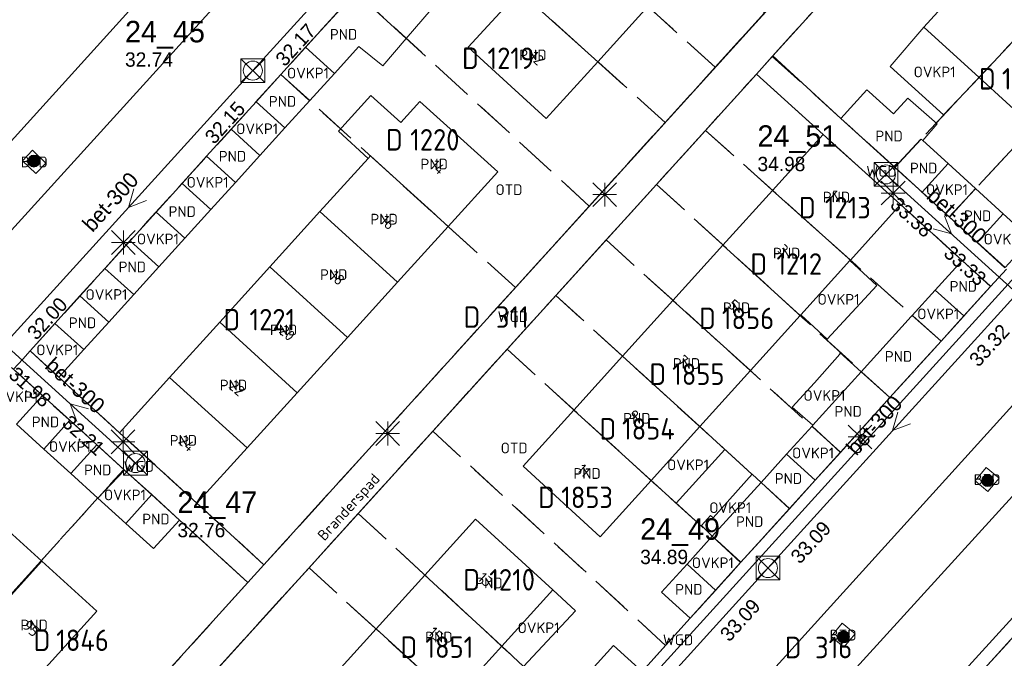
# Model space of a CAD drawing. Header units: metres. Extents: x 207644 to 210135, y 370459 to 373417.
# Tile 183 of 256: x 208632 to 208714, y 371912 to 371966. Entities that reach past the tile are written whole.
import ezdxf
from ezdxf.enums import TextEntityAlignment as Align

# ---------------------------------------------------------------- set-up
doc = ezdxf.new("R2010")
doc.units = ezdxf.units.M
doc.linetypes.add('HIDDEN2', pattern=[4.7625, 3.175, -1.5875])
for name, color, linetype in [('BTD', 7, 'Continuous'), ('CON_BxH300x300mm', 7, 'Continuous'), ('DMM_BxH300x300mm', 7, 'Continuous'), ('GB', 1, 'Continuous'), ('GB07', 1, 'Continuous'), ('GB11', 1, 'Continuous'), ('INV_BxH300x300mm', 7, 'Continuous'), ('KAD_perceelnummer', 212, 'Continuous'), ('KAD_sectie', 212, 'Continuous'), ('KAD_Vastgesteld_Perceel', 212, 'Continuous'), ('NAR', 7, 'Continuous'), ('NLV_inspectieput', 7, 'Continuous'), ('NNR_inspectieput', 7, 'Continuous'), ('NOD_inspectieput', 7, 'Continuous'), ('ORL', 7, 'Continuous'), ('OTD', 7, 'Continuous'), ('OVKP1', 7, 'Continuous'), ('PIJL', 7, 'Continuous'), ('PND', 7, 'Continuous'), ('WGD', 7, 'Continuous')]:
    doc.layers.add(name, color=color, linetype=linetype)
for name, color, linetype, lineweight in [('GMV', 7, 'Continuous', 25), ('GP1', 7, 'Continuous', 30), ('Q21_lantaarnpaal', 1, 'Continuous', 0), ('Q26_boom', 72, 'Continuous', 0), ('Q28_rioolput', 153, 'Continuous', 0)]:
    doc.layers.add(name, color=color, linetype=linetype, lineweight=lineweight)
doc.styles.add('ISO', font='isocpeur.ttf', dxfattribs={"height": 1})
doc.styles.add('ISOCP', font='ISOCP.shx', dxfattribs={"height": 1.8})

# ---------------------------------------------------------------- blocks, each defined once
blk = doc.blocks.new('ACMAP_ANN_TEMPLATE_Vastgesteld_Perceelnummer')
at = {"layer": 'KAD_perceelnummer', "style": 'ISOCP'}
blk.add_attdef('Perceelnummer', text='', height=1.8, dxfattribs=at).set_placement((0, 0), align=Align.MIDDLE)
at = {"layer": 'KAD_sectie', "style": 'ISOCP'}
blk.add_attdef('sectie', text='', height=1.8, dxfattribs=at).set_placement((-2.7, 0), align=Align.MIDDLE_RIGHT)
blk = doc.blocks.new('Q21')
for p, q in [((-1, 1), (0, 0)), ((0, 1), (0, 0)), ((0, 0), (1, 1)), ((-1, 0), (0, 0)), ((-1, -1), (0, 0)), ((0, 0), (1, 0)), ((0, 0), (0, -1)), ((0, 0), (1, -1))]:
    blk.add_line(p, q)
blk = doc.blocks.new('Q28')
at = {"linetype": 'Continuous'}
for p, q in [((-1, -1), (1, 1)), ((-1, 1), (1, -1))]:
    blk.add_line(p, q, dxfattribs=at)
blk.add_lwpolyline([(1, 1), (1, -1), (-1, -1), (-1, 1)], close=True)
blk = doc.blocks.new('Q26')
blk.add_hatch(color=256).paths.add_polyline_path([(-0.452, -0.01, 1), (0.548, -0.01, 1)])
blk.add_circle((0.048, -0.01), 0.5)

msp = doc.modelspace()

# ---------------------------------------------------------------- linework, layer by layer
at = {"layer": 'CON_BxH300x300mm', "color": 253, "linetype": 'Continuous', "lineweight": 13}
for points in [[(208672.09, 371984.69), (208651.14, 371961.67)], [(208651.14, 371961.67), (208630.32, 371938.75)], [(208715.21, 371943.01), (208704.21, 371952.98)], [(208694.32, 371920), (208715.21, 371943.01)], [(208630.32, 371938.75), (208641.31, 371928.79)], [(208728.54, 371930.87), (208707.71, 371908.05)], [(208673.54, 371897.09), (208694.32, 371920)]]:
    msp.add_lwpolyline(points, dxfattribs=at)
at = {"layer": 'GB', "color": 253, "linetype": 'Continuous', "lineweight": 13}
for points in [[(208713.272, 371971.8), (208707.381, 371965.317)], [(208655.566, 371963.63), (208659.763, 371968.252)], [(208673.481, 371968.339), (208669.183, 371963.626)], [(208684.26, 371967.052), (208680.059, 371962.418)], [(208707.381, 371965.317), (208712.012, 371961.105)], [(208657.978, 371961.442), (208660.03, 371963.704)], [(208669.183, 371963.626), (208675.732, 371957.647)], [(208675.732, 371957.647), (208680.059, 371962.418)], [(208651.408, 371959.052), (208653.494, 371961.349)], [(208712.012, 371961.105), (208716.559, 371956.97)], [(208700.436, 371957.67), (208702.617, 371960.066)], [(208702.617, 371960.066), (208702.805, 371959.895)], [(208653.83, 371956.872), (208655.925, 371959.18)], [(208665.139, 371959.09), (208663.542, 371957.329)], [(208671.688, 371953.191), (208665.139, 371959.09)], [(208700.436, 371957.67), (208704.943, 371953.569)], [(208647.267, 371954.492), (208649.322, 371956.755)], [(208698.934, 371956.326), (208694.699, 371951.642)], [(208705.431, 371950.451), (208698.934, 371956.326)], [(208707.296, 371955.813), (208709.423, 371953.88)], [(208649.682, 371952.299), (208651.736, 371954.563)], [(208656.766, 371949.856), (208660.815, 371954.321)], [(208660.815, 371954.321), (208660.998, 371954.523)], [(208667.521, 371948.606), (208671.688, 371953.191)], [(208704.943, 371953.569), (208707.238, 371951.48)], [(208643.03, 371949.824), (208645.212, 371952.228)], [(208694.699, 371951.642), (208690.549, 371947.053)], [(208711.729, 371951.784), (208714.044, 371949.68)], [(208645.446, 371947.631), (208647.627, 371950.035)], [(208652.567, 371945.224), (208656.766, 371949.856)], [(208705.431, 371950.451), (208701.227, 371945.806)], [(208709.534, 371949.391), (208711.858, 371947.276)], [(208663.279, 371943.937), (208667.521, 371948.606)], [(208638.745, 371945.106), (208640.847, 371947.421)], [(208686.359, 371942.419), (208690.549, 371947.053)], [(208701.193, 371945.768), (208697.079, 371941.222)], [(208701.227, 371945.806), (208701.193, 371945.768)], [(208708.345, 371943.286), (208710.593, 371945.768)], [(208712.978, 371943.599), (208710.593, 371945.768)], [(208641.163, 371942.911), (208643.264, 371945.226)], [(208648.368, 371940.592), (208652.567, 371945.224)], [(208659.074, 371939.311), (208663.279, 371943.937)], [(208710.735, 371941.121), (208712.978, 371943.599)], [(208634.557, 371940.494), (208636.643, 371942.791)], [(208682.134, 371937.747), (208686.359, 371942.419)], [(208692.843, 371936.541), (208697.015, 371941.151)], [(208697.079, 371941.222), (208697.015, 371941.151)], [(208636.976, 371938.297), (208639.061, 371940.595)], [(208644.169, 371935.961), (208648.368, 371940.592)], [(208654.87, 371934.684), (208659.074, 371939.311)], [(208704.543, 371934.28), (208708.83, 371939.017)], [(208678.056, 371933.238), (208682.134, 371937.747)], [(208688.603, 371931.856), (208692.843, 371936.541)], [(208639.979, 371931.34), (208644.169, 371935.961)], [(208633.522, 371934.454), (208635.805, 371932.38)], [(208650.665, 371930.057), (208654.87, 371934.684)], [(208700.387, 371929.689), (208704.543, 371934.28)], [(208673.794, 371928.524), (208678.056, 371933.238)], [(208633.617, 371929.972), (208631.332, 371932.044)], [(208684.523, 371927.347), (208688.603, 371931.856)], [(208698.014, 371931.884), (208698.091, 371931.969)], [(208639.979, 371931.34), (208646.461, 371925.431)], [(208638.065, 371930.327), (208640.392, 371928.213)], [(208646.461, 371925.431), (208650.665, 371930.057)], [(208693.746, 371927.172), (208695.88, 371929.528)], [(208680.243, 371922.618), (208673.794, 371928.524)], [(208638.148, 371925.865), (208635.883, 371927.918)], [(208684.523, 371927.347), (208680.243, 371922.618)], [(208696.115, 371924.969), (208698.277, 371927.357)], [(208645.007, 371924.021), (208642.666, 371926.147)], [(208628.814, 371924.769), (208633.445, 371920.575)], [(208692.031, 371920.458), (208696.115, 371924.969)], [(208642.828, 371921.623), (208640.488, 371923.744)], [(208645.007, 371924.021), (208642.828, 371921.623)], [(208665.567, 371919.409), (208669.81, 371924.081)], [(208669.81, 371924.081), (208676.3, 371918.187)], [(208633.445, 371920.575), (208638.075, 371916.381)], [(208687.534, 371920.315), (208685.41, 371917.971)], [(208661.47, 371914.898), (208665.567, 371919.409)], [(208672.002, 371913.451), (208676.3, 371918.187)], [(208685.41, 371917.971), (208687.812, 371915.797)], [(208689.934, 371918.141), (208687.812, 371915.797)], [(208638.075, 371916.381), (208632.178, 371909.876)], [(208657.196, 371910.191), (208661.47, 371914.898)], [(208709.124, 371907.891), (208715.493, 371914.909)], [(208667.948, 371908.983), (208672.002, 371913.451)]]:
    msp.add_lwpolyline(points, dxfattribs=at)
at = {"layer": 'GB07', "color": 253, "linetype": 'Continuous', "lineweight": 13}
for points in [[(208659.763, 371968.252), (208663.999, 371964.36)], [(208673.481, 371968.339), (208680.059, 371962.418)], [(208718.007, 371967.498), (208712.012, 371961.105)], [(208655.925, 371959.18), (208653.494, 371961.349)], [(208651.736, 371954.563), (208649.322, 371956.755)], [(208704.943, 371953.569), (208707.172, 371955.925)], [(208707.172, 371955.925), (208707.296, 371955.813)], [(208667.521, 371948.606), (208660.998, 371954.523)], [(208647.627, 371950.035), (208645.212, 371952.228)], [(208694.699, 371951.642), (208701.227, 371945.806)], [(208709.534, 371949.391), (208711.729, 371951.784)], [(208663.279, 371943.937), (208656.766, 371949.856)], [(208643.264, 371945.226), (208640.847, 371947.421)], [(208697.015, 371941.151), (208690.549, 371947.053)], [(208659.074, 371939.311), (208652.567, 371945.224)], [(208639.061, 371940.595), (208636.643, 371942.791)], [(208692.843, 371936.541), (208686.359, 371942.419)], [(208708.83, 371939.017), (208706.421, 371941.163)], [(208654.87, 371934.684), (208648.368, 371940.592)], [(208682.134, 371937.747), (208688.603, 371931.856)], [(208650.665, 371930.057), (208644.169, 371935.961)], [(208704.543, 371934.28), (208702.144, 371936.442)], [(208684.523, 371927.347), (208678.056, 371933.238)], [(208633.617, 371929.972), (208635.805, 371932.38)], [(208700.387, 371929.689), (208698.014, 371931.884)], [(208638.148, 371925.865), (208640.392, 371928.213)], [(208696.115, 371924.969), (208693.746, 371927.172)], [(208692.031, 371920.458), (208689.657, 371922.659)], [(208633.445, 371920.575), (208627.549, 371914.071)], [(208672.002, 371913.451), (208665.567, 371919.409)], [(208667.948, 371908.983), (208661.47, 371914.898)]]:
    msp.add_lwpolyline(points, dxfattribs=at)
at = {"layer": 'GB11', "color": 253, "linetype": 'Continuous', "lineweight": 13}
for points in [[(208663.999, 371964.36), (208666.098, 371966.781)], [(208662.026, 371962.084), (208663.999, 371964.36)], [(208657.978, 371961.442), (208655.566, 371963.63)], [(208660.03, 371963.704), (208662.026, 371962.084)], [(208702.805, 371959.895), (208704.843, 371958.058)], [(208651.408, 371959.052), (208653.83, 371956.872)], [(208663.542, 371957.329), (208661.041, 371959.597), (208658.313, 371956.589), (208660.815, 371954.321)], [(208704.843, 371958.058), (208706.042, 371959.363)], [(208706.042, 371959.363), (208708.512, 371957.204)], [(208708.512, 371957.204), (208707.296, 371955.813)], [(208647.267, 371954.492), (208649.682, 371952.299)], [(208707.238, 371951.48), (208709.423, 371953.88)], [(208643.03, 371949.824), (208645.446, 371947.631)], [(208711.858, 371947.276), (208714.044, 371949.68)], [(208638.745, 371945.106), (208641.163, 371942.911)], [(208708.345, 371943.286), (208710.735, 371941.121)], [(208706.335, 371941.068), (208702.144, 371936.442)], [(208706.421, 371941.163), (208706.335, 371941.068)], [(208634.557, 371940.494), (208636.976, 371938.297)], [(208702.144, 371936.442), (208698.091, 371931.969)], [(208631.332, 371932.044), (208633.522, 371934.454)], [(208635.883, 371927.918), (208638.065, 371930.327)], [(208695.88, 371929.528), (208698.277, 371927.357)], [(208693.746, 371927.172), (208689.657, 371922.659)], [(208640.488, 371923.744), (208642.666, 371926.147)], [(208687.534, 371920.315), (208689.934, 371918.141)]]:
    msp.add_lwpolyline(points, dxfattribs=at)
at = {"layer": 'GMV', "color": 253, "linetype": 'Continuous', "lineweight": 13}
for points in [[(208625.789, 371950.182), (208659.937, 371987.879)], [(208663.715, 371984.453), (208629.51, 371946.784)], [(208652.077, 371920.277), (208710.346, 371984.483)], [(208712.504, 371982.475), (208694.73, 371962.916)], [(208653.494, 371961.349), (208655.566, 371963.63)], [(208694.73, 371962.916), (208693.358, 371961.375)], [(208700.436, 371957.67), (208694.73, 371962.916)], [(208693.358, 371961.375), (208635.496, 371897.558)], [(208698.934, 371956.326), (208693.358, 371961.375)], [(208649.322, 371956.755), (208651.408, 371959.052)], [(208631.84, 371954.128), (208632.677, 371954.995)], [(208632.677, 371954.995), (208633.795, 371953.916)], [(208632.958, 371953.049), (208631.84, 371954.128)], [(208633.795, 371953.916), (208632.958, 371953.049)], [(208645.212, 371952.228), (208647.267, 371954.492)], [(208707.238, 371951.48), (208709.534, 371949.391)], [(208640.847, 371947.421), (208643.03, 371949.824)], [(208705.431, 371950.451), (208710.593, 371945.768)], [(208711.858, 371947.276), (208714.181, 371945.162)], [(208636.643, 371942.791), (208638.745, 371945.106)], [(208712.978, 371943.599), (208714.312, 371945.043)], [(208715.022, 371944.397), (208659.234, 371882.988)], [(208708.83, 371939.017), (208710.735, 371941.121)], [(208632.47, 371938.196), (208634.557, 371940.494)], [(208631.85, 371937.511), (208632.47, 371938.196)], [(208632.47, 371938.196), (208634.874, 371935.98)], [(208631.087, 371936.666), (208631.85, 371937.511)], [(208631.238, 371936.529), (208633.522, 371934.454)], [(208634.874, 371935.98), (208639.979, 371931.34)], [(208681.605, 371896.961), (208715.921, 371934.83)], [(208635.805, 371932.38), (208638.065, 371930.327)], [(208719.64, 371931.338), (208685.235, 371893.55)], [(208698.277, 371927.357), (208700.387, 371929.689)], [(208711.679, 371927.307), (208712.614, 371928.421)], [(208712.614, 371928.421), (208713.693, 371927.516)], [(208642.666, 371926.147), (208640.392, 371928.213)], [(208713.693, 371927.516), (208712.758, 371926.402)], [(208712.758, 371926.402), (208711.679, 371927.307)], [(208646.461, 371925.431), (208652.077, 371920.277)], [(208650.727, 371918.782), (208645.007, 371924.021)], [(208650.727, 371918.782), (208652.077, 371920.277)], [(208692.031, 371920.458), (208689.934, 371918.141)], [(208633.361, 371899.635), (208650.727, 371918.782)], [(208683.763, 371911.337), (208687.812, 371915.797)], [(208699.609, 371914.274), (208700.544, 371915.389)], [(208700.544, 371915.389), (208701.622, 371914.484)], [(208700.688, 371913.369), (208699.609, 371914.274)], [(208701.622, 371914.484), (208700.688, 371913.369)]]:
    msp.add_lwpolyline(points, dxfattribs=at)
at = {"layer": 'GP1', "color": 253, "linetype": 'Continuous', "lineweight": 13}
for points in [[(208707.381, 371965.317), (208704.563, 371962.009)], [(208655.925, 371959.18), (208657.978, 371961.442)], [(208704.563, 371962.009), (208709.028, 371957.958)], [(208709.028, 371957.958), (208712.012, 371961.105)], [(208651.736, 371954.563), (208653.83, 371956.872)], [(208709.423, 371953.88), (208711.729, 371951.784)], [(208647.627, 371950.035), (208649.682, 371952.299)], [(208714.044, 371949.68), (208716.403, 371947.536)], [(208643.264, 371945.226), (208645.446, 371947.631)], [(208703.444, 371943.677), (208701.193, 371945.768)], [(208703.444, 371943.677), (208699.271, 371939.185), (208697.079, 371941.222)], [(208706.421, 371941.163), (208708.345, 371943.286)], [(208639.061, 371940.595), (208641.163, 371942.911)], [(208634.874, 371935.98), (208636.976, 371938.297)], [(208698.221, 371935.504), (208700.346, 371937.928)], [(208700.346, 371937.928), (208700.356, 371938.053)], [(208702.144, 371936.442), (208700.356, 371938.053)], [(208696.35, 371933.475), (208698.221, 371935.504)], [(208698.091, 371931.969), (208696.35, 371933.475)], [(208690.719, 371929.941), (208688.603, 371931.856)], [(208695.88, 371929.528), (208698.014, 371931.884)], [(208635.883, 371927.918), (208633.617, 371929.972)], [(208686.639, 371925.432), (208690.719, 371929.941)], [(208689.731, 371924.198), (208693.001, 371927.869)], [(208693.001, 371927.869), (208693.746, 371927.172)], [(208684.523, 371927.347), (208686.639, 371925.432)], [(208640.488, 371923.744), (208638.148, 371925.865)], [(208688.743, 371923.556), (208689.494, 371924.391)], [(208689.494, 371924.391), (208689.731, 371924.198)], [(208689.657, 371922.659), (208688.743, 371923.556)], [(208689.657, 371922.659), (208687.534, 371920.315)], [(208678.181, 371916.425), (208676.3, 371918.187)], [(208673.816, 371911.765), (208678.181, 371916.425)], [(208672.002, 371913.451), (208673.816, 371911.765)], [(208681.366, 371913.518), (208679.209, 371911.147)], [(208683.763, 371911.337), (208681.366, 371913.518)]]:
    msp.add_lwpolyline(points, dxfattribs=at)
at = {"layer": 'KAD_Vastgesteld_Perceel', "color": 253, "linetype": 'HIDDEN2', "lineweight": 13}
for points in [[(208666.216, 371931.455), (208659.981, 371924.582), (208655.851, 371920.029), (208635.481, 371897.573), (208633.361, 371899.635), (208650.727, 371918.782), (208652.077, 371920.277), (208673.152, 371943.499), (208679.347, 371950.326), (208685.707, 371957.334), (208689.898, 371961.952), (208694.032, 371966.507), (208710.346, 371984.483), (208712.504, 371982.475), (208694.685, 371962.866), (208693.358, 371961.375), (208689.083, 371956.663), (208684.978, 371952.139), (208680.763, 371947.492), (208676.543, 371942.84), (208672.458, 371938.337), (208666.216, 371931.455)], [(208670.213, 371979.761), (208674.342, 371984.308), (208694.032, 371966.507), (208689.898, 371961.952), (208670.213, 371979.761)], [(208694.685, 371962.866), (208712.504, 371982.475), (208722.757, 371972.563), (208704.947, 371953.572), (208700.436, 371957.67), (208694.685, 371962.866)], [(208665.975, 371975.095), (208670.213, 371979.761), (208689.898, 371961.952), (208685.707, 371957.334), (208665.975, 371975.095)], [(208665.975, 371975.095), (208685.707, 371957.334), (208679.347, 371950.326), (208659.762, 371968.253), (208665.975, 371975.095)], [(208704.947, 371953.572), (208722.757, 371972.563), (208727.138, 371968.328), (208709.523, 371949.416), (208704.947, 371953.572)], [(208659.762, 371968.253), (208679.347, 371950.326), (208673.152, 371943.499), (208653.484, 371961.338), (208659.762, 371968.253)], [(208714.193, 371945.175), (208709.523, 371949.416), (208727.138, 371968.328), (208731.717, 371963.9), (208714.193, 371945.175)], [(208673.152, 371943.499), (208652.077, 371920.277), (208646.461, 371925.431), (208639.979, 371931.34), (208634.874, 371935.98), (208632.47, 371938.196), (208653.484, 371961.338), (208673.152, 371943.499)], [(208689.083, 371956.663), (208693.358, 371961.375), (208698.934, 371956.326), (208705.431, 371950.451), (208710.593, 371945.768), (208712.978, 371943.599), (208708.826, 371939.012), (208689.083, 371956.663)], [(208708.826, 371939.012), (208704.543, 371934.28), (208684.978, 371952.139), (208689.083, 371956.663), (208708.826, 371939.012)], [(208700.393, 371929.695), (208680.763, 371947.492), (208684.978, 371952.139), (208704.543, 371934.28), (208700.393, 371929.695)], [(208600.813, 371931.027), (208604.405, 371935.05), (208610.277, 371941.559), (208615.029, 371946.821), (208617.228, 371949.224), (208640.325, 371928.269), (208623.252, 371909.384), (208600.813, 371931.027)], [(208700.393, 371929.695), (208696.137, 371924.994), (208676.543, 371942.84), (208680.763, 371947.492), (208700.393, 371929.695)], [(208692.056, 371920.485), (208672.458, 371938.337), (208676.543, 371942.84), (208696.137, 371924.994), (208692.056, 371920.485)], [(208666.216, 371931.455), (208672.458, 371938.337), (208692.056, 371920.485), (208687.812, 371915.797), (208685.743, 371913.518), (208666.216, 371931.455)], [(208685.743, 371913.518), (208683.763, 371911.337), (208679.429, 371906.574), (208659.981, 371924.582), (208666.216, 371931.455), (208685.743, 371913.518)], [(208640.325, 371928.269), (208645.007, 371924.021), (208650.727, 371918.782), (208633.361, 371899.635), (208623.252, 371909.384), (208640.325, 371928.269)], [(208675.416, 371902.164), (208655.851, 371920.029), (208659.981, 371924.582), (208679.429, 371906.574), (208675.416, 371902.164)], [(208658.546, 371883.626), (208655.68, 371880.479), (208655.333, 371880.166), (208654.953, 371879.894), (208654.545, 371879.665), (208654.114, 371879.483), (208635.481, 371897.573), (208655.851, 371920.029), (208675.416, 371902.164), (208658.546, 371883.626)], [(208730.972, 371888.305), (208709.254, 371908.034), (208715.493, 371914.908), (208737.232, 371895.197), (208730.972, 371888.305)]]:
    msp.add_lwpolyline(points, close=True, dxfattribs=at)
for points in [[(208659.762, 371968.253), (208653.484, 371961.338), (208632.47, 371938.196), (208634.874, 371935.98), (208639.979, 371931.34), (208646.461, 371925.431), (208652.077, 371920.277), (208652.077, 371920.277), (208650.727, 371918.782), (208645.007, 371924.021), (208640.325, 371928.269), (208617.228, 371949.224)], [(208683.763, 371911.337), (208685.743, 371913.518), (208687.812, 371915.797), (208692.056, 371920.485), (208696.137, 371924.994), (208700.393, 371929.695), (208704.543, 371934.28), (208708.826, 371939.012), (208712.978, 371943.599), (208710.593, 371945.768), (208705.431, 371950.451), (208698.934, 371956.326), (208693.358, 371961.375), (208694.685, 371962.866), (208700.436, 371957.67), (208704.947, 371953.572), (208709.523, 371949.416), (208714.193, 371945.175)], [(208715.493, 371914.908), (208709.254, 371908.034)]]:
    msp.add_lwpolyline(points, dxfattribs=at)
at = {"layer": 'NOD_inspectieput', "color": 253, "lineweight": 13}
for centre in [(208651.14, 371961.67), (208704.21, 371952.98), (208641.31, 371928.79), (208694.32, 371920)]:
    msp.add_circle(centre, 0.8, dxfattribs=at)
at = {"layer": 'PIJL', "color": 253, "lineweight": 13}
for points in [[(208641.17, 371951.76), (208640.73, 371950.21), (208642.23, 371950.79)], [(208709.13, 371949.5), (208709.71, 371948), (208708.16, 371948.43)], [(208637.37, 371933.34), (208635.82, 371933.77), (208636.4, 371932.27)], [(208705.2, 371933.06), (208704.77, 371931.51), (208706.27, 371932.09)]]:
    msp.add_lwpolyline(points, dxfattribs=at)

# ---------------------------------------------------------------- block references
at = {"layer": 'KAD_Vastgesteld_Perceel', "color": 253, "linetype": 'HIDDEN2', "lineweight": 13}
ref = msp.add_blockref('ACMAP_ANN_TEMPLATE_Vastgesteld_Perceelnummer', (208672.775, 371962.71), dxfattribs=at)
ref.add_attrib('Perceelnummer', '1219', dxfattribs={"layer": 'KAD_perceelnummer', "lineweight": 13, "height": 1.8, "style": 'ISOCP'}).set_placement((208672.775, 371962.71), align=Align.MIDDLE)
ref.add_attrib('sectie', 'D', dxfattribs={"layer": 'KAD_sectie', "lineweight": 13, "height": 1.8, "style": 'ISOCP'}).set_placement((208670.075, 371962.71), align=Align.MIDDLE_RIGHT)
ref = msp.add_blockref('ACMAP_ANN_TEMPLATE_Vastgesteld_Perceelnummer', (208716.103, 371960.989), dxfattribs=at)
ref.add_attrib('Perceelnummer', '1857', dxfattribs={"layer": 'KAD_perceelnummer', "lineweight": 13, "height": 1.8, "style": 'ISOCP'}).set_placement((208716.103, 371960.989), align=Align.MIDDLE)
ref.add_attrib('sectie', 'D', dxfattribs={"layer": 'KAD_sectie', "lineweight": 13, "height": 1.8, "style": 'ISOCP'}).set_placement((208713.403, 371960.989), align=Align.MIDDLE_RIGHT)
ref = msp.add_blockref('ACMAP_ANN_TEMPLATE_Vastgesteld_Perceelnummer', (208666.395, 371955.876), dxfattribs=at)
ref.add_attrib('Perceelnummer', '1220', dxfattribs={"layer": 'KAD_perceelnummer', "lineweight": 13, "height": 1.8, "style": 'ISOCP'}).set_placement((208666.395, 371955.876), align=Align.MIDDLE)
ref.add_attrib('sectie', 'D', dxfattribs={"layer": 'KAD_sectie', "lineweight": 13, "height": 1.8, "style": 'ISOCP'}).set_placement((208663.695, 371955.876), align=Align.MIDDLE_RIGHT)
ref = msp.add_blockref('ACMAP_ANN_TEMPLATE_Vastgesteld_Perceelnummer', (208701.017, 371950.194), dxfattribs=at)
ref.add_attrib('Perceelnummer', '1213', dxfattribs={"layer": 'KAD_perceelnummer', "lineweight": 13, "height": 1.8, "style": 'ISOCP'}).set_placement((208701.017, 371950.194), align=Align.MIDDLE)
ref.add_attrib('sectie', 'D', dxfattribs={"layer": 'KAD_sectie', "lineweight": 13, "height": 1.8, "style": 'ISOCP'}).set_placement((208698.317, 371950.194), align=Align.MIDDLE_RIGHT)
ref = msp.add_blockref('ACMAP_ANN_TEMPLATE_Vastgesteld_Perceelnummer', (208696.942, 371945.472), dxfattribs=at)
ref.add_attrib('Perceelnummer', '1212', dxfattribs={"layer": 'KAD_perceelnummer', "lineweight": 13, "height": 1.8, "style": 'ISOCP'}).set_placement((208696.942, 371945.472), align=Align.MIDDLE)
ref.add_attrib('sectie', 'D', dxfattribs={"layer": 'KAD_sectie', "lineweight": 13, "height": 1.8, "style": 'ISOCP'}).set_placement((208694.242, 371945.472), align=Align.MIDDLE_RIGHT)
ref = msp.add_blockref('ACMAP_ANN_TEMPLATE_Vastgesteld_Perceelnummer', (208652.775, 371940.808), dxfattribs=at)
ref.add_attrib('Perceelnummer', '1221', dxfattribs={"layer": 'KAD_perceelnummer', "lineweight": 13, "height": 1.8, "style": 'ISOCP'}).set_placement((208652.775, 371940.808), align=Align.MIDDLE)
ref.add_attrib('sectie', 'D', dxfattribs={"layer": 'KAD_sectie', "lineweight": 13, "height": 1.8, "style": 'ISOCP'}).set_placement((208650.075, 371940.808), align=Align.MIDDLE_RIGHT)
ref = msp.add_blockref('ACMAP_ANN_TEMPLATE_Vastgesteld_Perceelnummer', (208672.904, 371941.028), dxfattribs=at)
ref.add_attrib('Perceelnummer', '311', dxfattribs={"layer": 'KAD_perceelnummer', "lineweight": 13, "height": 1.8, "style": 'ISOCP'}).set_placement((208672.904, 371941.028), align=Align.MIDDLE)
ref.add_attrib('sectie', 'D', dxfattribs={"layer": 'KAD_sectie', "lineweight": 13, "height": 1.8, "style": 'ISOCP'}).set_placement((208670.204, 371941.028), align=Align.MIDDLE_RIGHT)
ref = msp.add_blockref('ACMAP_ANN_TEMPLATE_Vastgesteld_Perceelnummer', (208692.644, 371940.917), dxfattribs=at)
ref.add_attrib('Perceelnummer', '1856', dxfattribs={"layer": 'KAD_perceelnummer', "lineweight": 13, "height": 1.8, "style": 'ISOCP'}).set_placement((208692.644, 371940.917), align=Align.MIDDLE)
ref.add_attrib('sectie', 'D', dxfattribs={"layer": 'KAD_sectie', "lineweight": 13, "height": 1.8, "style": 'ISOCP'}).set_placement((208689.944, 371940.917), align=Align.MIDDLE_RIGHT)
ref = msp.add_blockref('ACMAP_ANN_TEMPLATE_Vastgesteld_Perceelnummer', (208688.478, 371936.243), dxfattribs=at)
ref.add_attrib('Perceelnummer', '1855', dxfattribs={"layer": 'KAD_perceelnummer', "lineweight": 13, "height": 1.8, "style": 'ISOCP'}).set_placement((208688.478, 371936.243), align=Align.MIDDLE)
ref.add_attrib('sectie', 'D', dxfattribs={"layer": 'KAD_sectie', "lineweight": 13, "height": 1.8, "style": 'ISOCP'}).set_placement((208685.778, 371936.243), align=Align.MIDDLE_RIGHT)
ref = msp.add_blockref('ACMAP_ANN_TEMPLATE_Vastgesteld_Perceelnummer', (208684.3, 371931.663), dxfattribs=at)
ref.add_attrib('Perceelnummer', '1854', dxfattribs={"layer": 'KAD_perceelnummer', "lineweight": 13, "height": 1.8, "style": 'ISOCP'}).set_placement((208684.3, 371931.663), align=Align.MIDDLE)
ref.add_attrib('sectie', 'D', dxfattribs={"layer": 'KAD_sectie', "lineweight": 13, "height": 1.8, "style": 'ISOCP'}).set_placement((208681.6, 371931.663), align=Align.MIDDLE_RIGHT)
ref = msp.add_blockref('ACMAP_ANN_TEMPLATE_Vastgesteld_Perceelnummer', (208679.157, 371925.928), dxfattribs=at)
ref.add_attrib('Perceelnummer', '1853', dxfattribs={"layer": 'KAD_perceelnummer', "lineweight": 13, "height": 1.8, "style": 'ISOCP'}).set_placement((208679.157, 371925.928), align=Align.MIDDLE)
ref.add_attrib('sectie', 'D', dxfattribs={"layer": 'KAD_sectie', "lineweight": 13, "height": 1.8, "style": 'ISOCP'}).set_placement((208676.457, 371925.928), align=Align.MIDDLE_RIGHT)
ref = msp.add_blockref('ACMAP_ANN_TEMPLATE_Vastgesteld_Perceelnummer', (208672.876, 371919.015), dxfattribs=at)
ref.add_attrib('Perceelnummer', '1210', dxfattribs={"layer": 'KAD_perceelnummer', "lineweight": 13, "height": 1.8, "style": 'ISOCP'}).set_placement((208672.876, 371919.015), align=Align.MIDDLE)
ref.add_attrib('sectie', 'D', dxfattribs={"layer": 'KAD_sectie', "lineweight": 13, "height": 1.8, "style": 'ISOCP'}).set_placement((208670.176, 371919.015), align=Align.MIDDLE_RIGHT)
ref = msp.add_blockref('ACMAP_ANN_TEMPLATE_Vastgesteld_Perceelnummer', (208636.864, 371913.952), dxfattribs=at)
ref.add_attrib('Perceelnummer', '1846', dxfattribs={"layer": 'KAD_perceelnummer', "lineweight": 13, "height": 1.8, "style": 'ISOCP'}).set_placement((208636.864, 371913.952), align=Align.MIDDLE)
ref.add_attrib('sectie', 'D', dxfattribs={"layer": 'KAD_sectie', "lineweight": 13, "height": 1.8, "style": 'ISOCP'}).set_placement((208634.164, 371913.952), align=Align.MIDDLE_RIGHT)
ref = msp.add_blockref('ACMAP_ANN_TEMPLATE_Vastgesteld_Perceelnummer', (208667.613, 371913.373), dxfattribs=at)
ref.add_attrib('Perceelnummer', '1851', dxfattribs={"layer": 'KAD_perceelnummer', "lineweight": 13, "height": 1.8, "style": 'ISOCP'}).set_placement((208667.613, 371913.373), align=Align.MIDDLE)
ref.add_attrib('sectie', 'D', dxfattribs={"layer": 'KAD_sectie', "lineweight": 13, "height": 1.8, "style": 'ISOCP'}).set_placement((208664.913, 371913.373), align=Align.MIDDLE_RIGHT)
ref = msp.add_blockref('ACMAP_ANN_TEMPLATE_Vastgesteld_Perceelnummer', (208699.828, 371913.343), dxfattribs=at)
ref.add_attrib('Perceelnummer', '316', dxfattribs={"layer": 'KAD_perceelnummer', "lineweight": 13, "height": 1.8, "style": 'ISOCP'}).set_placement((208699.828, 371913.343), align=Align.MIDDLE)
ref.add_attrib('sectie', 'D', dxfattribs={"layer": 'KAD_sectie', "lineweight": 13, "height": 1.8, "style": 'ISOCP'}).set_placement((208697.128, 371913.343), align=Align.MIDDLE_RIGHT)
at = {"layer": 'Q21_lantaarnpaal', "color": 253}
for p in [(208680.638, 371951.28), (208704.81, 371951.419), (208640.291, 371947.27), (208640.263, 371930.581), (208662.447, 371931.271), (208702.037, 371930.982)]:
    msp.add_blockref('Q21', p, dxfattribs=at)
at = {"layer": 'Q26_boom', "color": 253}
for p in [(208632.745, 371954.107), (208712.69, 371927.332), (208700.595, 371914.243)]:
    msp.add_blockref('Q26', p, dxfattribs=at)
at = {"layer": 'Q28_rioolput', "color": 253}
for p in [(208651.138, 371961.667), (208704.21, 371952.982), (208641.314, 371928.787), (208694.322, 371920)]:
    msp.add_blockref('Q28', p, dxfattribs=at)

# ---------------------------------------------------------------- texts
at = {"layer": 'BTD', "color": 253, "linetype": 'Continuous', "lineweight": 13, "style": 'ISO'}
for p in [(208632.818, 371954.022), (208712.686, 371927.412), (208700.616, 371914.379)]:
    msp.add_text('BTD', height=0.9, dxfattribs=at).set_placement(p, align=Align.MIDDLE_CENTER)
at = {"layer": 'DMM_BxH300x300mm', "color": 253, "lineweight": 13}
for rotation, p in [(47.75, (208637.7, 371948.06)), (317.81, (208707.52, 371951.02)), (317.81, (208633.63, 371936.8)), (47.76, (208701.73, 371929.34))]:
    msp.add_text('bet-300', height=1.3, rotation=rotation, dxfattribs=at).set_placement(p)
at = {"layer": 'INV_BxH300x300mm', "color": 253, "lineweight": 13}
for s, rotation, p in [('32.17', 47.7, (208653.82, 371961.94)), ('32.15', 47.75, (208647.9, 371955.43)), ('33.38', 317.81, (208704.48, 371950.3)), ('33.33', 317.81, (208708.96, 371946.24)), ('32.00', 47.75, (208633, 371939.02)), ('33.32', 47.76, (208711.97, 371936.77)), ('31.98', 317.81, (208630.59, 371936.07)), ('32.21', 317.81, (208635.06, 371932.02)), ('33.09', 47.76, (208697, 371920.27)), ('33.09', 47.79, (208691.08, 371913.75))]:
    msp.add_text(s, height=1.2, rotation=rotation, dxfattribs=at).set_placement(p)
at = {"layer": 'NAR', "color": 253, "linetype": 'Continuous', "lineweight": 13, "style": 'ISO'}
for s, rotation, p in [('12', 317.8, (208674.933, 371962.72)), ('14', 317.8, (208666.642, 371953.587)), ('1', 317.9, (208699.784, 371951.302)), ('16', 317.8, (208662.438, 371948.96)), ('3', 317.9, (208695.596, 371946.67)), ('18', 317.7, (208658.217, 371944.315)), ('5', 317.8, (208691.418, 371942.05)), ('20', 317.7, (208654.012, 371939.688)), ('7', 317.8, (208687.204, 371937.39)), ('22', 317.7, (208649.808, 371935.061)), ('9', 317.7, (208683.052, 371932.799)), ('24', 317.7, (208645.604, 371930.435)), ('11', 317.7, (208678.875, 371928.179)), ('13', 317.8, (208670.622, 371919.025)), ('95', 317.8, (208632.551, 371914.936)), ('15', 317.6, (208666.473, 371914.457))]:
    msp.add_text(s, height=0.9, rotation=rotation, dxfattribs=at).set_placement(p, align=Align.MIDDLE_CENTER)
at = {"layer": 'NLV_inspectieput', "color": 253, "lineweight": 13}
for s, p in [('32.74', (208640.43, 371962)), ('34.98', (208693.44, 371953.25)), ('32.76', (208644.82, 371922.58)), ('34.89', (208683.61, 371920.33))]:
    msp.add_text(s, height=1.2, dxfattribs=at).set_placement(p)
at = {"layer": 'NNR_inspectieput', "color": 253, "lineweight": 13}
for s, p in [('24_45', (208640.43, 371964.04)), ('24_51', (208693.44, 371955.29)), ('24_47', (208644.82, 371924.62)), ('24_49', (208683.61, 371922.37))]:
    msp.add_text(s, height=1.8, dxfattribs=at).set_placement(p)
at = {"layer": 'ORL', "color": 253, "linetype": 'Continuous', "lineweight": 13, "style": 'ISO'}
msp.add_text('Branderspad', height=0.9, rotation=47.8, dxfattribs=at).set_placement((208659.168, 371925.116), align=Align.MIDDLE_CENTER)
at = {"layer": 'OTD', "color": 253, "linetype": 'Continuous', "lineweight": 13, "style": 'ISO'}
for p in [(208672.61, 371951.7), (208673.045, 371930.057)]:
    msp.add_text('OTD', height=0.9, dxfattribs=at).set_placement(p, align=Align.MIDDLE_CENTER)
at = {"layer": 'OVKP1', "color": 253, "linetype": 'Continuous', "lineweight": 13, "style": 'ISO'}
for p in [(208655.764, 371961.461), (208708.288, 371961.561), (208651.501, 371956.796), (208647.349, 371952.317), (208709.328, 371951.702), (208643.181, 371947.566), (208714.156, 371947.552), (208638.873, 371942.913), (208700.236, 371942.511), (208708.59, 371941.292), (208634.747, 371938.275), (208699.056, 371934.456), (208631.389, 371934.348), (208635.807, 371930.177), (208698.101, 371929.636), (208687.621, 371928.644), (208640.419, 371926.125), (208691.158, 371925.055), (208689.698, 371920.437), (208675.092, 371914.992)]:
    msp.add_text('OVKP1', height=0.9, dxfattribs=at).set_placement(p, align=Align.MIDDLE_CENTER)
at = {"layer": 'PND', "color": 253, "linetype": 'Continuous', "lineweight": 13, "style": 'ISO'}
for p in [(208658.747, 371964.712), (208674.621, 371962.987), (208653.631, 371959.091), (208704.474, 371956.194), (208649.434, 371954.497), (208666.343, 371953.84), (208707.371, 371953.504), (208700.065, 371951.074), (208645.222, 371949.865), (208711.896, 371949.509), (208662.144, 371949.226), (208695.888, 371946.38), (208641.04, 371945.227), (208657.923, 371944.581), (208710.696, 371943.6), (208691.687, 371941.802), (208636.867, 371940.544), (208653.721, 371939.952), (208687.489, 371937.133), (208705.264, 371937.728), (208649.52, 371935.322), (208701.044, 371933.122), (208633.761, 371932.242), (208683.33, 371932.546), (208645.322, 371930.691), (208638.138, 371928.22), (208679.159, 371927.922), (208696.039, 371927.502), (208643.02, 371924.101), (208692.791, 371923.895), (208670.934, 371918.75), (208687.688, 371918.214), (208632.812, 371915.226), (208666.736, 371914.209)]:
    msp.add_text('PND', height=0.9, dxfattribs=at).set_placement(p, align=Align.MIDDLE_CENTER)
at = {"layer": 'WGD', "color": 253, "linetype": 'Continuous', "lineweight": 13, "style": 'ISO'}
for p in [(208703.835, 371953.236), (208672.933, 371941.053), (208641.582, 371928.506), (208686.779, 371913.984)]:
    msp.add_text('WGD', height=0.9, dxfattribs=at).set_placement(p, align=Align.MIDDLE_CENTER)

doc.saveas('drawing.dxf')
